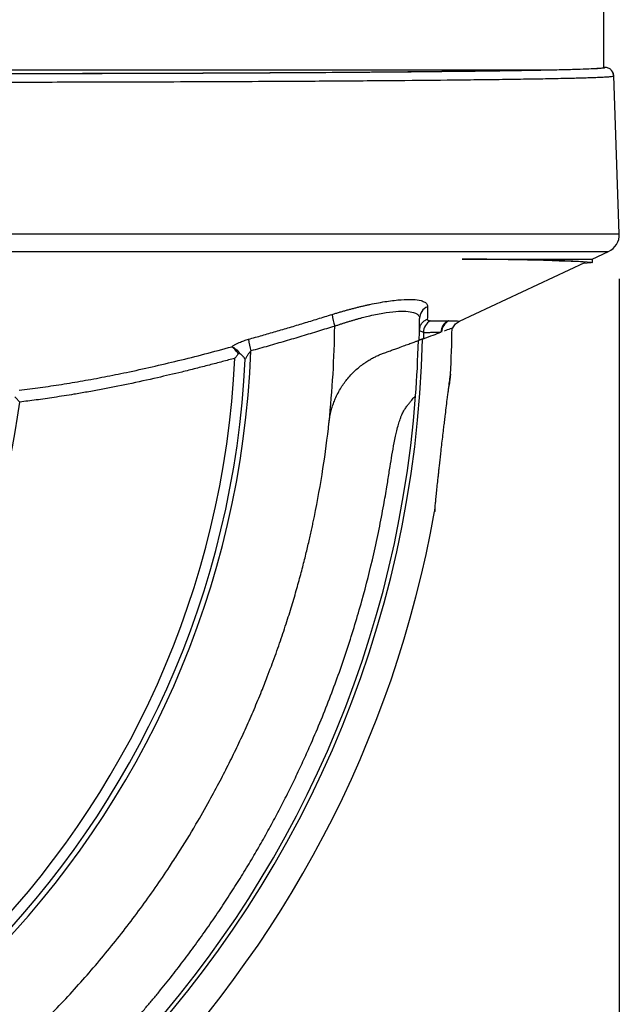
# Model space of a CAD drawing. Header units: millimetres. Extents: x 19 to 819, y 19 to 629.
# Tile 13 of 56: x 444 to 495, y 175 to 258. Entities that reach past the tile are written whole.
import ezdxf

# ---------------------------------------------------------------- set-up
doc = ezdxf.new("R2010")
doc.units = ezdxf.units.MM
doc.header["$LTSCALE"] = 3
doc.layers.add('DIMENSIONS', color=140, linetype='Continuous', lineweight=25)
doc.styles.add('SLDTEXTSTYLE0', font='TXT', dxfattribs={"width": 0.7})
doc.dimstyles.new('SLDDIMSTYLE1', dxfattribs={"dimtxt": 6.474023, "dimasz": 9.906, "dimexe": 0, "dimexo": 0.0625, "dimgap": 1.618506, "dimtad": 0, "dimtih": 1, "dimtoh": 1, "dimrnd": 1e-09, "dimzin": 12, "dimdsep": 46, "dimtxsty": 'SLDTEXTSTYLE0', "dimsah": 1, "dimcen": 0.09, "dimadec": 0, "dimazin": 3, "dimtfac": 1, "dimtofl": 0, "dimtmove": 0, "dimatfit": 3, "dimfxl": 0, "dimfrac": 2, "dimtolj": 1, "dimtzin": 12, "dimarcsym": 0})

# ---------------------------------------------------------------- blocks, each defined once
blk = doc.blocks.new('_D_1')
at = {"layer": 'DIMENSIONS'}
for p, q in [((359.923, 247.985), (359.923, 423.031)), ((493.806, 371.198), (493.806, 423.031)), ((359.923, 413.506), (408.29, 413.506)), ((417.063, 413.506), (414.889, 413.506)), ((414.889, 413.506), (414.889, 403.217)), ((436.301, 413.506), (438.475, 413.506)), ((438.475, 413.506), (438.475, 403.217)), ((493.806, 413.506), (445.073, 413.506)), ((414.889, 403.217), (417.063, 403.217)), ((438.475, 403.217), (436.301, 403.217))]:
    blk.add_line(p, q, dxfattribs=at)
for points in [[(359.923, 413.506), (369.829, 411.982), (369.829, 415.03)], [(493.806, 413.506), (483.9, 415.03), (483.9, 411.982)]]:
    blk.add_solid(points, dxfattribs=at)
at = {"layer": 'DIMENSIONS', "char_height": 6.35, "attachment_point": 1, "style": 'SLDTEXTSTYLE0'}
for s, insert in [('133.9', (414.37, 423.141)), ('5.27', (417.063, 411.402))]:
    blk.add_mtext(s, dxfattribs=dict(at, insert=insert))
blk = doc.blocks.new('_D_2')
at = {"layer": 'DIMENSIONS'}
for p, q in [((478.075, 369.678), (319.957, 369.678)), ((329.482, 369.678), (329.482, 331.984)), ((319.863, 320.246), (317.689, 320.246)), ((317.689, 320.246), (317.689, 309.956)), ((339.101, 320.246), (341.275, 320.246)), ((341.275, 320.246), (341.275, 309.956)), ((317.689, 309.956), (319.863, 309.956)), ((341.275, 309.956), (339.101, 309.956)), ((329.482, 254.438), (329.482, 308.507)), ((370.902, 254.438), (319.957, 254.438))]:
    blk.add_line(p, q, dxfattribs=at)
for points in [[(329.482, 369.678), (327.958, 359.772), (331.006, 359.772)], [(329.482, 254.438), (331.006, 264.344), (327.958, 264.344)]]:
    blk.add_solid(points, dxfattribs=at)
at = {"layer": 'DIMENSIONS', "char_height": 6.35, "attachment_point": 1, "style": 'SLDTEXTSTYLE0'}
for s, insert in [('115.2', (317.17, 329.881)), ('4.54', (319.863, 318.142))]:
    blk.add_mtext(s, dxfattribs=dict(at, insert=insert))
blk = doc.blocks.new('_D_4')
at = {"layer": 'DIMENSIONS'}
for p, q in [((495.021, 236.545), (495.021, 84.479)), ((359.923, 114.547), (359.923, 84.479)), ((359.923, 94.004), (412.053, 94.004)), ((420.825, 94.004), (418.651, 94.004)), ((418.651, 94.004), (418.651, 83.715)), ((440.064, 94.004), (442.238, 94.004)), ((442.238, 94.004), (442.238, 83.715)), ((495.021, 94.004), (448.836, 94.004)), ((418.651, 83.715), (420.825, 83.715)), ((442.238, 83.715), (440.064, 83.715))]:
    blk.add_line(p, q, dxfattribs=at)
for points in [[(359.923, 94.004), (369.829, 92.48), (369.829, 95.528)], [(495.021, 94.004), (485.115, 95.528), (485.115, 92.48)]]:
    blk.add_solid(points, dxfattribs=at)
at = {"layer": 'DIMENSIONS', "char_height": 6.35, "attachment_point": 1, "style": 'SLDTEXTSTYLE0'}
for s, insert in [('135.1', (418.133, 103.639)), ('5.32', (420.825, 91.9))]:
    blk.add_mtext(s, dxfattribs=dict(at, insert=insert))
blk = doc.blocks.new('_D_5')
at = {"layer": 'DIMENSIONS'}
for p, q in [((478.075, 369.678), (287.559, 369.678)), ((297.084, 369.678), (297.084, 268.034)), ((287.465, 256.295), (285.291, 256.295)), ((285.291, 256.295), (285.291, 246.006)), ((306.704, 256.295), (308.878, 256.295)), ((308.878, 256.295), (308.878, 246.006)), ((285.291, 246.006), (287.465, 246.006)), ((308.878, 246.006), (306.704, 246.006)), ((297.084, 117.299), (297.084, 244.557)), ((357.268, 117.299), (287.559, 117.299))]:
    blk.add_line(p, q, dxfattribs=at)
for points in [[(297.084, 369.678), (295.56, 359.772), (298.608, 359.772)], [(297.084, 117.299), (298.608, 127.205), (295.56, 127.205)]]:
    blk.add_solid(points, dxfattribs=at)
at = {"layer": 'DIMENSIONS', "char_height": 6.35, "attachment_point": 1, "style": 'SLDTEXTSTYLE0'}
for s, insert in [('252.4', (284.773, 265.93)), ('9.94', (287.465, 254.191))]:
    blk.add_mtext(s, dxfattribs=dict(at, insert=insert))

msp = doc.modelspace()

# ---------------------------------------------------------------- linework, layer by layer
for p, q in [((493.712, 254.438), (493.712, 268.747)), ((378.938, 254.245), (489.487, 254.245)), ((493.805, 254.438), (493.712, 254.438)), ((494.502, 253.697), (494.554, 253.714)), ((495.021, 240.355), (494.554, 253.717)), ((384.521, 240.355), (495.021, 240.355)), ((384.922, 238.849), (494.098, 238.849)), ((492.725, 238.208), (494.098, 238.849)), ((481.481, 232.962), (492.096, 237.915)), ((492.751, 237.927), (492.751, 238.231)), ((478.095, 232.165), (478.119, 232.314)), ((478.13, 232.149), (478.095, 232.165)), ((478.433, 232.018), (478.13, 232.149)), ((479.409, 217.105), (479.384, 216.858))]:
    msp.add_line(p, q)
at = {"flags": 128}
msp.add_lwpolyline([(481.724, 238.225), (483.766, 238.199), (485.615, 238.171), (487.263, 238.143), (488.704, 238.114), (489.933, 238.084), (490.945, 238.053), (491.735, 238.022), (492.3, 237.99), (492.639, 237.959), (492.751, 237.927), (492.633, 237.895), (492.288, 237.863), (491.941, 237.842)], dxfattribs=at)
for centre, radius, start, end in [((493.422, 240.299), 1.6, 295.01, 2), ((479.18, 233.175), 1.077, 111.37846, 179.51295), ((474.492, 233.811), 3.794, 184.14442, 199.55029), ((386.129, 233.448), 84.793, 353.88344, 359.38738), ((386.129, 233.448), 91.975, 358.69514, 359.83564), ((481.01, 232.009), 1.101, 115.85429, 179.47843), ((481.075, 232.009), 1.101, 115.77425, 178.2178), ((386.054, 233.523), 94.808, 356.94549, 359.29905), ((386.054, 233.523), 92.315, 271.28668, 358.71332), ((468.561, 231.902), 4.958, 185.36271, 197.0762), ((386.054, 233.523), 91.975, 355.7163, 358.63074), ((386.129, 233.448), 77.751, 272.80126, 357.78733), ((386.129, 233.448), 76.417, 273.12524, 357.2822), ((386.129, 233.448), 77.307, 273.12524, 357.24798), ((386.129, 233.448), 58.571, 275.53419, 352.81201), ((386.054, 233.523), 91.975, 274.2837, 355.7163), ((386.054, 233.523), 94.808, 280.11897, 349.86796)]:
    msp.add_arc(centre, radius, start, end)
for major_axis, start_param, end_param in [((59, 0), 3.524112, 5.900666), ((59.5, 0), 5.904044, 6.283185)]:
    msp.add_ellipse((434.212, 254.438), major_axis=major_axis, ratio=0.008727, start_param=start_param, end_param=end_param)
for points, knots in [([(381.035, 254.203), (381.15, 254.201), (381.381, 254.197), (381.737, 254.191), (382.102, 254.185), (382.474, 254.179), (382.855, 254.173), (383.245, 254.168), (383.643, 254.162), (384.049, 254.157), (384.464, 254.151), (385.518, 254.137), (387.307, 254.116), (390.076, 254.087), (393.166, 254.06), (396.674, 254.033), (400.515, 254.008), (404.779, 253.984), (409.357, 253.964), (414.318, 253.946), (419.534, 253.932), (425.037, 253.923), (430.694, 253.917), (436.488, 253.917), (442.301, 253.921), (448.07, 253.931), (453.708, 253.945), (459.12, 253.964), (464.264, 253.987), (469.033, 254.014), (473.436, 254.045), (477.372, 254.078), (480.891, 254.113), (483.913, 254.149), (486.514, 254.187), (488.644, 254.224), (490.383, 254.262), (491.71, 254.299), (492.699, 254.335), (493.229, 254.364), (493.504, 254.385), (493.639, 254.398), (493.735, 254.411), (493.794, 254.424), (493.801, 254.433), (493.805, 254.438)], [0, 0, 0, 0, 0.0047738, 0.0095451, 0.0143147, 0.0190835, 0.0238521, 0.0286214, 0.0333921, 0.0381651, 0.042941, 0.0477207, 0.0738616, 0.100036, 0.1285333, 0.1570649, 0.1878758, 0.2187214, 0.2516716, 0.2846566, 0.3194157, 0.3542106, 0.3902891, 0.4264055, 0.4631817, 0.4999974, 0.5367731, 0.5735895, 0.6096668, 0.6457851, 0.6805414, 0.7153401, 0.7482861, 0.7812764, 0.8120824, 0.8429339, 0.8714259, 0.8999637, 0.926099, 0.9522797, 0.9618228, 0.9713601, 0.980898, 0.9904425, 1, 1, 1, 1]), ([(494.554, 253.714), (494.552, 253.741), (494.549, 253.795), (494.532, 253.877), (494.505, 253.96), (494.468, 254.041), (494.421, 254.118), (494.364, 254.19), (494.299, 254.254), (494.207, 254.324), (494.048, 254.411), (493.899, 254.427), (493.805, 254.438)], [0, 0, 0, 0, 0.0702118, 0.1431075, 0.2183648, 0.2955779, 0.3742658, 0.4538864, 0.5338573, 0.6135809, 0.7544878, 1, 1, 1, 1]), ([(494.523, 253.697), (494.524, 253.835), (494.525, 254.019), (494.375, 254.143), (494.337, 254.175)], [0, 0, 0, 0, 0.745567, 1, 1, 1, 1]), ([(380.366, 253.479), (381.24, 253.465), (382.966, 253.437), (386.053, 253.399), (389.399, 253.365), (393.372, 253.33), (398.003, 253.297), (403.3, 253.266), (408.187, 253.244), (412.563, 253.228), (416.407, 253.216), (420.323, 253.207), (424.292, 253.2), (429.182, 253.195), (434.998, 253.193), (441.677, 253.196), (447.614, 253.206), (452.816, 253.218), (457.338, 253.233), (461.794, 253.251), (466.644, 253.274), (471.769, 253.305), (476.981, 253.345), (480.931, 253.383), (483.846, 253.417), (485.949, 253.445), (487.917, 253.476), (489.711, 253.508), (490.959, 253.536), (491.81, 253.558), (492.376, 253.575), (492.928, 253.593), (493.443, 253.614), (493.897, 253.636), (494.252, 253.66), (494.465, 253.681), (494.494, 253.693), (494.502, 253.697)], [0, 0, 0, 0, 0.03463, 0.068404, 0.101321, 0.133381, 0.174786, 0.214667, 0.253026, 0.278585, 0.304088, 0.329535, 0.354926, 0.380262, 0.422349, 0.464281, 0.506057, 0.535694, 0.565901, 0.596678, 0.628024, 0.670695, 0.714379, 0.759074, 0.78229, 0.806552, 0.831861, 0.858214, 0.885614, 0.896781, 0.909277, 0.923103, 0.938258, 0.954742, 0.972555, 0.991697, 1, 1, 1, 1]), ([(481.724, 238.225), (482.808, 238.225), (484.978, 238.225), (487.61, 238.224), (489.751, 238.223), (491.16, 238.222), (492.035, 238.222), (492.519, 238.221), (492.75, 238.221), (492.727, 238.22), (492.719, 238.22)], [0, 0, 0, 0, 0.158783, 0.317562, 0.476336, 0.635105, 0.740973, 0.846838, 0.952701, 1, 1, 1, 1]), ([(492.09, 237.927), (492.098, 237.94), (492.114, 237.967), (491.645, 238.005), (491.07, 238.033), (490.583, 238.052), (490.274, 238.063), (489.965, 238.073), (489.664, 238.082), (489.376, 238.09), (488.578, 238.112), (487.081, 238.145), (484.607, 238.187), (482.663, 238.213), (481.724, 238.225)], [0, 0, 0, 0, 0.1240838, 0.2525526, 0.362554, 0.4007043, 0.4359876, 0.4684002, 0.497939, 0.524601, 0.5483835, 0.7087217, 0.8592802, 1, 1, 1, 1]), ([(470.708, 233.536), (470.81, 233.568), (471.013, 233.631), (471.316, 233.722), (471.616, 233.809), (471.914, 233.893), (472.208, 233.973), (472.499, 234.05), (472.787, 234.123), (473.071, 234.193), (473.352, 234.26), (473.63, 234.322), (474.315, 234.471), (475.356, 234.662), (476.583, 234.801), (477.571, 234.82), (478.122, 234.741), (478.41, 234.644), (478.549, 234.575), (478.658, 234.494), (478.734, 234.4), (478.781, 234.296), (478.786, 234.217), (478.788, 234.178)], [0, 0, 0, 0, 0.023244, 0.046341, 0.069309, 0.092169, 0.114941, 0.137645, 0.160301, 0.182928, 0.205547, 0.228178, 0.25084, 0.375701, 0.500511, 0.624435, 0.749949, 0.791078, 0.832311, 0.873734, 0.915433, 0.957494, 1, 1, 1, 1]), ([(478.788, 234.178), (478.786, 234.101), (478.783, 233.949), (478.778, 233.733), (478.772, 233.527), (478.766, 233.33), (478.762, 233.208), (478.76, 233.146)], [0, 0, 0, 0, 0.203072, 0.404481, 0.604352, 0.802813, 1, 1, 1, 1]), ([(463.625, 231.438), (464.007, 231.545), (464.775, 231.76), (465.934, 232.093), (467.107, 232.437), (468.295, 232.793), (469.497, 233.159), (470.303, 233.41), (470.708, 233.536)], [0, 0, 0, 0, 0.160749, 0.323805, 0.489216, 0.657026, 0.827276, 1, 1, 1, 1]), ([(470.917, 232.541), (471.006, 232.572), (471.184, 232.635), (471.45, 232.725), (471.713, 232.812), (471.975, 232.895), (472.235, 232.976), (472.493, 233.053), (472.748, 233.126), (473.002, 233.197), (473.252, 233.263), (473.5, 233.327), (474.104, 233.474), (475.028, 233.663), (476.117, 233.801), (477.001, 233.818), (477.496, 233.741), (477.755, 233.645), (477.881, 233.577), (477.98, 233.496), (478.051, 233.404), (478.096, 233.301), (478.101, 233.223), (478.103, 233.184)], [0, 0, 0, 0, 0.0229914, 0.0458831, 0.068692, 0.0914352, 0.114131, 0.1367979, 0.1594551, 0.1821224, 0.20482, 0.2275689, 0.2503902, 0.3735077, 0.4985835, 0.6216929, 0.747807, 0.7889691, 0.8304207, 0.8722078, 0.9143735, 0.9569581, 1, 1, 1, 1]), ([(470.917, 232.541), (470.459, 232.399), (469.537, 232.113), (468.141, 231.69), (466.722, 231.27), (465.28, 230.853), (464.31, 230.582), (463.822, 230.446)], [0, 0, 0, 0, 0.194626, 0.391962, 0.591985, 0.794672, 1, 1, 1, 1]), ([(478.119, 232.314), (478.124, 232.365), (478.143, 232.522), (478.27, 232.76), (478.481, 233.001), (478.668, 233.099), (478.76, 233.146)], [0, 0, 0, 0, 0.140441, 0.430941, 0.72144, 1, 1, 1, 1]), ([(479.032, 232.999), (478.856, 232.912), (478.704, 232.772), (478.494, 232.427), (478.435, 232.223), (478.433, 232.018)], [0, 0, 0, 0, 0.5, 0.5, 1, 1, 1, 1]), ([(478.76, 233.146), (478.761, 233.135), (478.761, 233.111), (478.773, 233.082), (478.794, 233.056), (478.823, 233.036), (478.862, 233.019), (478.909, 233.008), (478.965, 233.001), (479.009, 233), (479.032, 232.999)], [0, 0, 0, 0, 0.127133, 0.252979, 0.37787, 0.502143, 0.626144, 0.750222, 0.874724, 1, 1, 1, 1]), ([(480.596, 233), (480.741, 232.998), (481.031, 232.995), (481.296, 232.979), (481.444, 232.967), (481.491, 232.961), (481.481, 232.962), (481.481, 232.962)], [0, 0, 0, 0, 0.250422, 0.500108, 0.749709, 0.999754, 1, 1, 1, 1]), ([(480.931, 232.391), (480.96, 232.451), (481.019, 232.573), (481.149, 232.732), (481.302, 232.867), (481.421, 232.931), (481.481, 232.962)], [0, 0, 0, 0, 0.2478654, 0.5, 0.7521346, 1, 1, 1, 1]), ([(478.431, 232.018), (478.505, 232.018), (478.653, 232.018), (478.862, 232.018), (479.062, 232.019), (479.252, 232.019), (479.432, 232.019), (479.601, 232.019), (479.762, 232.019), (479.86, 232.019), (479.909, 232.019)], [0, 0, 0, 0, 0.124946, 0.249851, 0.374744, 0.499652, 0.624604, 0.749627, 0.87475, 1, 1, 1, 1]), ([(480.931, 232.391), (480.931, 232.391), (481.011, 232.42), (480.808, 232.346), (480.366, 232.185), (480.182, 232.118)], [0, 0, 0, 0, 0.000258, 0.584461, 1, 1, 1, 1]), ([(462.209, 230.801), (462.239, 230.822), (462.298, 230.862), (462.395, 230.923), (462.497, 230.982), (462.604, 231.04), (462.717, 231.097), (462.857, 231.163), (463.025, 231.235), (463.221, 231.311), (463.422, 231.379), (463.557, 231.419), (463.625, 231.438)], [0, 0, 0, 0, 0.085102, 0.168982, 0.252025, 0.334637, 0.417234, 0.500241, 0.628141, 0.752883, 0.876227, 1, 1, 1, 1]), ([(475.053, 230.251), (475.12, 230.276), (475.255, 230.325), (475.449, 230.396), (475.639, 230.465), (475.822, 230.531), (476, 230.596), (476.171, 230.659), (476.473, 230.768), (476.872, 230.914), (477.308, 231.072), (477.652, 231.197), (477.858, 231.272), (477.973, 231.314), (478.035, 231.337), (478.073, 231.351), (478.078, 231.352), (478.08, 231.353)], [0, 0, 0, 0, 0.035917, 0.07176, 0.107565, 0.143371, 0.179214, 0.215134, 0.251165, 0.375802, 0.500384, 0.625235, 0.750529, 0.812786, 0.87499, 0.937331, 1, 1, 1, 1]), ([(478.423, 231.478), (478.398, 231.469), (478.349, 231.451), (478.286, 231.428), (478.23, 231.408), (478.184, 231.391), (478.146, 231.377), (478.116, 231.367), (478.095, 231.359), (478.082, 231.354), (478.081, 231.354), (478.08, 231.353)], [0, 0, 0, 0, 0.112992, 0.22564, 0.33789, 0.449685, 0.560971, 0.671695, 0.781806, 0.891257, 1, 1, 1, 1]), ([(444.202, 227.117), (444.499, 227.154), (445.095, 227.227), (445.989, 227.347), (446.885, 227.476), (447.785, 227.614), (448.688, 227.76), (449.596, 227.916), (450.51, 228.081), (451.429, 228.254), (452.354, 228.437), (453.697, 228.713), (455.469, 229.1), (457.678, 229.621), (459.931, 230.187), (461.444, 230.594), (462.209, 230.801)], [0, 0, 0, 0, 0.04878, 0.097724, 0.146878, 0.196282, 0.245977, 0.296001, 0.346393, 0.397187, 0.448418, 0.500116, 0.620752, 0.744094, 0.870428, 1, 1, 1, 1]), ([(462.749, 230.194), (462.651, 230.347), (462.548, 230.479), (462.363, 230.687), (462.279, 230.761), (462.209, 230.801)], [0, 0, 0, 0, 0.5, 0.5, 1, 1, 1, 1]), ([(462.209, 230.801), (462.308, 230.768), (462.424, 230.694), (462.677, 230.481), (462.812, 230.343), (462.933, 230.179)], [0, 0, 0, 0, 0.5, 0.5, 1, 1, 1, 1]), ([(462.749, 230.194), (462.728, 230.167), (462.679, 230.106), (462.602, 230.005), (462.527, 229.909), (462.479, 229.848), (462.461, 229.824)], [0, 0, 0, 0, 0.218801, 0.502931, 0.808825, 1, 1, 1, 1]), ([(462.933, 230.179), (462.918, 230.189), (462.89, 230.208), (462.841, 230.225), (462.788, 230.229), (462.761, 230.205), (462.749, 230.194)], [0, 0, 0, 0, 0.2694705, 0.5016328, 0.7719828, 1, 1, 1, 1]), ([(463.347, 229.736), (463.33, 229.762), (463.297, 229.809), (463.247, 229.873), (463.205, 229.924), (463.158, 229.976), (463.106, 230.031), (463.046, 230.087), (462.989, 230.135), (462.952, 230.164), (462.933, 230.179)], [0, 0, 0, 0, 0.168853, 0.308699, 0.419557, 0.501447, 0.654726, 0.784218, 0.889895, 1, 1, 1, 1]), ([(463.822, 230.446), (463.801, 230.425), (463.757, 230.382), (463.692, 230.307), (463.624, 230.221), (463.56, 230.13), (463.499, 230.033), (463.444, 229.936), (463.391, 229.835), (463.362, 229.769), (463.347, 229.736)], [0, 0, 0, 0, 0.098544, 0.209883, 0.3343, 0.471989, 0.59178, 0.733646, 0.866419, 1, 1, 1, 1]), ([(470.439, 224.413), (470.45, 224.496), (470.471, 224.66), (470.512, 224.903), (470.561, 225.137), (470.615, 225.365), (470.676, 225.585), (470.742, 225.797), (470.812, 226.001), (470.886, 226.198), (471.078, 226.662), (471.428, 227.331), (472.034, 228.167), (472.719, 228.875), (473.337, 229.357), (473.804, 229.657), (474.124, 229.839), (474.44, 229.998), (474.751, 230.137), (474.952, 230.213), (475.053, 230.251)], [0, 0, 0, 0, 0.030623, 0.06053, 0.089721, 0.118197, 0.145959, 0.173008, 0.199345, 0.224971, 0.249887, 0.383011, 0.500031, 0.62927, 0.749886, 0.800779, 0.851083, 0.900951, 0.950537, 1, 1, 1, 1]), ([(462.461, 229.824), (462.109, 229.729), (461.391, 229.534), (460.289, 229.244), (459.141, 228.951), (457.68, 228.589), (455.77, 228.138), (453.494, 227.641), (451.508, 227.247), (449.978, 226.968), (448.655, 226.741), (447.211, 226.514), (445.678, 226.295), (444.703, 226.176), (444.24, 226.119)], [0, 0, 0, 0, 0.058899, 0.120219, 0.183948, 0.250074, 0.363226, 0.500346, 0.625663, 0.689489, 0.750845, 0.841879, 0.924915, 1, 1, 1, 1]), ([(479.383, 216.845), (479.382, 216.842), (479.381, 216.829), (479.39, 216.916), (479.411, 217.126), (479.441, 217.423), (479.47, 217.707), (479.493, 217.935), (479.519, 218.188), (479.557, 218.551), (479.609, 219.05), (479.666, 219.586), (479.714, 220.032), (479.753, 220.391), (479.798, 220.808), (479.851, 221.284), (479.914, 221.846), (479.985, 222.468), (480.063, 223.142), (480.125, 223.677), (480.172, 224.071), (480.203, 224.328), (480.233, 224.581), (480.264, 224.83), (480.345, 225.495), (480.434, 226.206), (480.521, 226.891), (480.567, 227.252), (480.608, 227.567), (480.643, 227.835), (480.667, 228.013), (480.68, 228.115), (480.685, 228.152), (480.687, 228.165), (480.687, 228.168), (480.687, 228.169), (480.687, 228.169), (480.687, 228.169), (480.687, 228.169), (480.692, 228.202), (480.702, 228.283), (480.716, 228.386), (480.725, 228.451), (480.729, 228.48), (480.727, 228.471), (480.727, 228.471)], [0, 0, 0, 0, 0.011927, 0.048722, 0.092526, 0.137921, 0.159036, 0.180441, 0.202255, 0.224591, 0.268628, 0.313996, 0.335486, 0.357337, 0.383948, 0.415145, 0.446663, 0.487957, 0.528931, 0.569939, 0.586113, 0.602135, 0.618027, 0.633814, 0.649517, 0.746497, 0.777081, 0.80687, 0.836147, 0.863504, 0.89041, 0.90121, 0.90657, 0.907239, 0.907573, 0.907614, 0.907635, 0.907638, 0.907639, 0.907641, 0.923292, 0.948959, 0.974382, 0.999883, 1, 1, 1, 1]), ([(480.727, 228.471), (480.726, 228.464), (480.725, 228.451), (480.706, 228.311), (480.667, 228.019), (480.619, 227.653), (480.596, 227.475)], [0, 0, 0, 0, 0.179833, 0.360548, 0.689798, 1, 1, 1, 1]), ([(444.24, 226.119), (444.213, 226.148), (444.16, 226.204), (444.086, 226.284), (444.02, 226.355), (443.962, 226.419), (443.911, 226.474), (443.869, 226.521), (443.843, 226.549), (443.831, 226.562)], [0, 0, 0, 0, 0.194098, 0.371064, 0.530932, 0.673732, 0.799492, 0.90824, 1, 1, 1, 1]), ([(450.023, 169.553), (450.244, 169.775), (450.684, 170.218), (451.333, 170.888), (451.973, 171.562), (452.603, 172.239), (453.223, 172.919), (453.832, 173.602), (454.432, 174.287), (455.022, 174.975), (455.601, 175.664), (456.171, 176.356), (456.731, 177.05), (457.281, 177.745), (457.821, 178.442), (458.352, 179.14), (458.873, 179.84), (459.383, 180.54), (459.885, 181.241), (460.377, 181.942), (460.859, 182.644), (461.332, 183.346), (461.795, 184.048), (462.249, 184.751), (462.694, 185.452), (463.129, 186.154), (463.556, 186.855), (463.973, 187.555), (464.382, 188.255), (464.781, 188.953), (465.172, 189.651), (465.554, 190.347), (465.927, 191.042), (466.292, 191.735), (466.649, 192.427), (466.997, 193.117), (467.337, 193.805), (467.668, 194.491), (467.992, 195.175), (468.308, 195.857), (468.615, 196.537), (469.406, 198.321), (470.593, 201.219), (472.024, 205.252), (473.239, 209.259), (474.093, 212.625), (474.683, 215.34), (475.048, 217.237), (475.288, 218.628), (475.46, 219.708), (475.6, 220.599), (475.773, 221.648), (475.928, 222.503), (476.067, 223.194), (476.184, 223.718), (476.312, 224.209), (476.438, 224.617), (476.546, 224.913), (476.633, 225.121), (476.73, 225.306), (476.864, 225.524), (477.032, 225.772), (477.216, 226.012), (477.381, 226.213), (477.519, 226.372), (477.631, 226.497), (477.703, 226.576), (477.745, 226.623), (477.768, 226.648), (477.77, 226.651), (477.772, 226.653)], [0, 0, 0, 0, 0.013874, 0.027682, 0.041423, 0.055097, 0.068703, 0.082241, 0.095709, 0.109107, 0.122435, 0.135691, 0.148877, 0.16199, 0.17503, 0.187997, 0.200891, 0.21371, 0.226455, 0.239125, 0.25172, 0.264239, 0.276682, 0.289048, 0.301338, 0.313551, 0.325687, 0.337745, 0.349725, 0.361627, 0.373451, 0.385197, 0.396864, 0.408452, 0.419961, 0.431391, 0.442741, 0.454013, 0.465204, 0.476317, 0.48735, 0.498303, 0.562926, 0.626212, 0.688124, 0.748631, 0.780241, 0.811395, 0.834313, 0.842876, 0.859933, 0.874336, 0.890068, 0.898578, 0.905883, 0.914237, 0.921693, 0.925865, 0.929633, 0.933164, 0.937468, 0.945059, 0.953133, 0.960786, 0.968744, 0.97651, 0.984372, 0.989619, 0.994824, 1, 1, 1, 1]), ([(465.209, 202.85), (465.324, 203.15), (465.551, 203.742), (465.874, 204.622), (466.179, 205.48), (466.466, 206.316), (466.735, 207.129), (466.989, 207.919), (467.227, 208.685), (467.45, 209.428), (467.659, 210.147), (467.854, 210.842), (468.036, 211.513), (468.207, 212.158), (468.365, 212.779), (468.512, 213.375), (468.649, 213.946), (468.776, 214.491), (468.894, 215.011), (469.002, 215.505), (469.102, 215.973), (469.165, 216.277), (469.196, 216.424)], [0, 0, 0, 0, 0.068096, 0.134287, 0.198574, 0.260955, 0.321432, 0.380004, 0.436671, 0.491433, 0.54429, 0.595243, 0.64429, 0.691433, 0.736671, 0.780004, 0.821432, 0.860955, 0.898574, 0.934287, 0.968096, 1, 1, 1, 1]), ([(417.932, 154.845), (418.11, 154.917), (418.778, 155.189), (420.236, 155.808), (422.254, 156.722), (424.467, 157.805), (426.263, 158.748), (428.355, 159.903), (431.144, 161.549), (437.585, 165.796), (443.724, 170.949), (449.078, 176.586), (451.877, 179.847), (454.502, 183.239), (456.389, 185.947), (457.935, 188.334), (459.082, 190.206), (460.263, 192.273), (461.195, 194.003), (461.989, 195.556), (462.721, 197.057), (463.423, 198.572), (464.096, 200.1), (464.52, 201.13), (464.732, 201.645)], [0, 0, 0, 0, 0.00849, 0.031801, 0.069933, 0.106238, 0.140555, 0.159414, 0.211751, 0.283417, 0.499872, 0.563219, 0.626488, 0.689475, 0.752462, 0.772073, 0.815006, 0.849343, 0.877158, 0.901726, 0.926294, 0.950863, 0.975431, 1, 1, 1, 1])]:
    msp.add_open_spline(points, degree=3, knots=knots)
for points in [[(479.032, 232.999), (479.639, 233), (480.139, 233), (480.53, 233)], [(480.53, 233), (480.553, 233), (480.575, 233), (480.596, 233)], [(478.423, 231.478), (479.03, 231.699), (479.524, 231.879), (479.909, 232.019)], [(478.433, 232.018), (478.43, 231.838), (478.427, 231.658), (478.423, 231.478)], [(469.927, 220.497), (470.125, 221.779), (470.294, 223.065), (470.433, 224.355)], [(470.433, 224.355), (470.435, 224.374), (470.437, 224.393), (470.439, 224.413)], [(469.196, 216.424), (469.473, 217.776), (469.717, 219.134), (469.927, 220.497)], [(464.732, 201.645), (464.894, 202.045), (465.053, 202.447), (465.209, 202.85)]]:
    msp.add_open_spline(points, degree=3)

# ---------------------------------------------------------------- dimensions: what is measured, and where the dimension line sits
at = {"layer": 'DIMENSIONS'}
for base, p1, p2, angle, picture, middle in [((359.923, 413.506), (493.806, 367.388), (359.923, 244.175), 0, '_D_1', (426.682, 413.506)), ((297.084, 117.299), (481.885, 369.678), (361.078, 117.299), 90, '_D_5', (297.084, 256.295)), ((329.482, 369.678), (374.712, 254.438), (481.885, 369.678), 90, '_D_2', (329.482, 320.246))]:
    dim = msp.add_linear_dim(base=base, p1=p1, p2=p2, angle=angle, dimstyle='SLDDIMSTYLE1', dxfattribs=at)
    dim.commit()
    dim.dimension.update_dxf_attribs({"geometry": picture, "text_midpoint": middle, "dimtype": 160})
dim = msp.add_linear_dim(base=(359.923, 94.004), p1=(495.021, 240.355), p2=(359.923, 118.357), dimstyle='SLDDIMSTYLE1', dxfattribs=at)
dim.commit()
dim.dimension.update_dxf_attribs({"geometry": '_D_4', "text_midpoint": (430.444, 94.004), "dimtype": 160})

doc.saveas('drawing.dxf')
